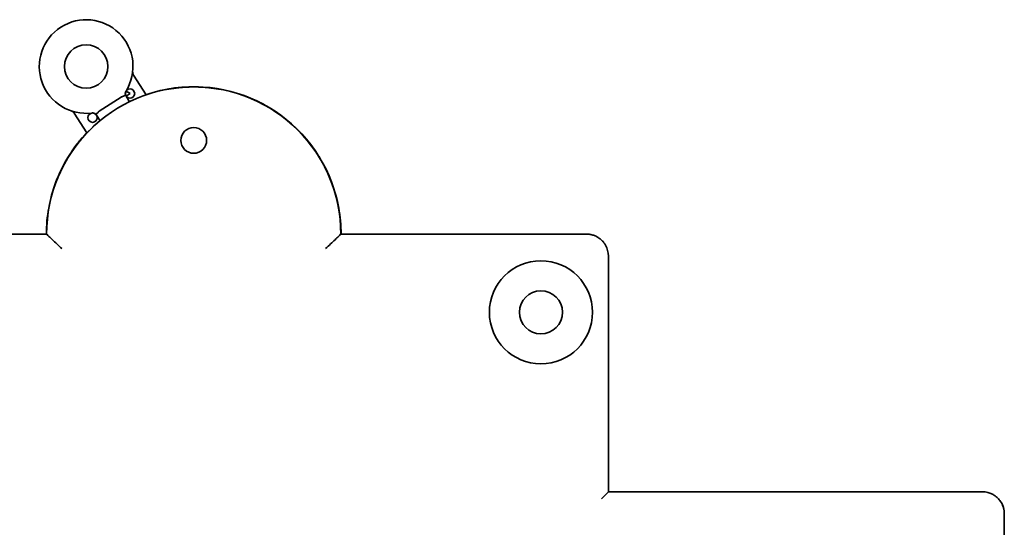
# Model space of a CAD drawing. Header units: millimetres. Extents: x 196 to 384, y 71 to 246.
# Tile 5 of 7: x 331 to 384, y 122 to 150. Entities that reach past the tile are written whole.
import ezdxf

# ---------------------------------------------------------------- set-up
doc = ezdxf.new("R2010")
doc.units = ezdxf.units.MM
doc.layers.add('Visible (ISO)', color=7, linetype='Continuous', lineweight=35)

msp = doc.modelspace()

# ---------------------------------------------------------------- linework, layer by layer
at = {"layer": 'Visible (ISO)'}
for p, q in [((337.881, 145.59), (337.191, 146.664)), ((337.007, 145.658), (336.791, 145.792)), ((335.34, 144.71), (336.533, 145.475)), ((336.793, 145.521), (337.007, 145.658)), ((336.793, 145.521), (336.985, 145.221)), ((333.985, 144.606), (334.675, 143.532)), ((335.382, 144.192), (335.19, 144.492)), ((335.19, 144.492), (335.19, 144.492)), ((332.486, 138.043), (319.176, 138.043)), ((361.746, 138.043), (348.437, 138.043)), ((362.94, 124.073), (362.94, 136.849)), ((362.559, 123.692), (362.94, 124.073)), ((383.209, 124.073), (362.94, 124.073)), ((384.403, 79.252), (384.403, 122.879))]:
    msp.add_line(p, q, dxfattribs=at)
for centre, radius in [((334.63, 147.128), 1.181), ((337.007, 145.658), 0.254), ((334.976, 144.355), 0.254), ((340.461, 143.123), 0.699), ((359.283, 133.801), 2.794), ((359.283, 133.801), 1.168)]:
    msp.add_circle(centre, radius, dxfattribs=at)
for centre, radius, start, end in [((334.63, 147.128), 2.54, 328.2787, 277.1127), ((337.405, 146.801), 0.254, 173.2951, 212.6944), ((340.461, 138.043), 7.976, 0, 180), ((337.007, 145.658), 0.254, 148.2787, 194.0967), ((333.771, 144.469), 0.254, 32.7057, 72.1062), ((334.976, 144.355), 0.254, 51.2955, 97.1127), ((340.461, 138.043), 7.987, 159.6243, 180), ((340.461, 138.043), 7.987, 0, 20.3757), ((361.746, 136.849), 1.194, 0, 30), ((383.209, 122.879), 1.194, 60, 90)]:
    msp.add_arc(centre, radius, start, end, dxfattribs=at)
for centre, major_axis, ratio, start_param, end_param in [((340.461, 138.043), (0, -7.987), 0.999999, 1.92642, 3.471394), ((336.691, 145.08), (-0.127, 0.41), 0.534269, 6.27456, 6.429825), ((340.461, 138.043), (0, -7.987), 0.999999, 3.953085, 4.356765), ((333.45, 140.647), (-0.476, 0.177), 0.166107, 6.074334, 6.283247)]:
    msp.add_ellipse(centre, major_axis=major_axis, ratio=ratio, start_param=start_param, end_param=end_param, dxfattribs=at)
for points in [[(337.191, 146.664), (337.191, 146.664), (337.191, 146.664), (337.191, 146.664)], [(338.456, 145.774), (338.669, 145.829), (338.885, 145.876), (339.103, 145.913)], [(339.454, 145.966), (340.12, 146.05), (340.803, 146.05), (341.468, 145.966)], [(339.456, 145.955), (340.12, 146.039), (340.802, 146.039), (341.467, 145.955)], [(341.819, 145.913), (342.037, 145.876), (342.253, 145.829), (342.467, 145.774)], [(337.875, 145.599), (337.945, 145.623), (338.015, 145.646), (338.086, 145.668)], [(342.837, 145.668), (343.042, 145.604), (343.245, 145.532), (343.443, 145.452)], [(343.793, 145.302), (343.993, 145.209), (344.19, 145.109), (344.382, 145.001)], [(333.854, 144.709), (333.852, 144.71), (333.851, 144.71), (333.849, 144.71)], [(335.34, 144.71), (335.336, 144.707), (335.33, 144.703), (335.321, 144.695), (335.315, 144.689), (335.313, 144.686)], [(344.696, 144.814), (344.891, 144.692), (345.081, 144.562), (345.264, 144.424)], [(334.161, 142.933), (334.518, 143.394), (334.931, 143.82), (335.387, 144.196)], [(345.536, 144.196), (345.991, 143.82), (346.404, 143.394), (346.762, 142.933)], [(345.544, 144.204), (346, 143.828), (346.413, 143.4), (346.771, 142.939)], [(334.151, 142.939), (334.313, 143.147), (334.486, 143.348), (334.669, 143.541)], [(333.588, 142.11), (333.691, 142.285), (333.802, 142.456), (333.919, 142.623)], [(347.004, 142.623), (347.121, 142.456), (347.231, 142.285), (347.335, 142.11)], [(332.974, 140.824), (333.084, 141.12), (333.213, 141.411), (333.358, 141.693)], [(332.986, 140.823), (333.096, 141.118), (333.223, 141.408), (333.368, 141.689)], [(347.554, 141.689), (347.699, 141.408), (347.827, 141.118), (347.937, 140.823)], [(347.565, 141.693), (347.71, 141.411), (347.838, 141.12), (347.948, 140.824)], [(384.263, 123.44), (384.319, 123.335), (384.359, 123.223), (384.381, 123.109)]]:
    msp.add_open_spline(points, degree=3, dxfattribs=at)
for points, knots in [([(336.76, 145.597), (336.761, 145.595), (336.761, 145.594), (336.76, 145.587), (336.757, 145.581), (336.74, 145.565), (336.728, 145.557), (336.694, 145.538), (336.671, 145.527), (336.621, 145.508), (336.594, 145.499), (336.565, 145.49)], [-0.00205111, -0.00205111, -0.00205111, -0.00205111, 0, 0, 0.00649822, 0.00649822, 0.01284825, 0.01284825, 0.01989001, 0.01989001, 0.02658678, 0.02658678, 0.02658678, 0.02658678]), ([(333.985, 144.606), (333.97, 144.629), (333.951, 144.65), (333.909, 144.684), (333.885, 144.697), (333.858, 144.707), (333.857, 144.708), (333.854, 144.709), (333.853, 144.709), (333.851, 144.71), (333.851, 144.71), (333.85, 144.71), (333.85, 144.71), (333.85, 144.71), (333.85, 144.71), (333.85, 144.71), (333.85, 144.71), (333.849, 144.71), (333.849, 144.71), (333.849, 144.71), (333.849, 144.71), (333.849, 144.71), (333.849, 144.71), (333.849, 144.71), (333.849, 144.71), (333.85, 144.71), (333.851, 144.71), (333.855, 144.709), (333.861, 144.707), (333.871, 144.704), (333.873, 144.703), (333.874, 144.703)], [0, 0, 0, 0, 0.00817128, 0.00817128, 0.01626183, 0.01626183, 0.01676112, 0.01676112, 0.0171356, 0.0171356, 0.01727628, 0.01727628, 0.01732721, 0.01732721, 0.01735267, 0.01735267, 0.0173781, 0.0173781, 0.01748154, 0.01748154, 0.01785651, 0.01785651, 0.01788591, 0.01788591, 0.01880148, 0.01880148, 0.0215496, 0.0215496, 0.02984077, 0.02984077, 0.03109621, 0.03109621, 0.03109621, 0.03109621]), ([(335.135, 144.553), (335.136, 144.552), (335.137, 144.552), (335.142, 144.55), (335.149, 144.549), (335.172, 144.558), (335.185, 144.566), (335.216, 144.589), (335.235, 144.605), (335.274, 144.643), (335.293, 144.664), (335.313, 144.686)], [-0.0404099, -0.0404099, -0.0404099, -0.0404099, -0.03666008, -0.03666008, -0.02692814, -0.02692814, -0.01841899, -0.01841899, -0.00897814, -0.00897814, -0.000001, -0.000001, -0.000001, -0.000001]), ([(347.932, 140.836), (347.938, 140.834), (347.942, 140.832), (347.946, 140.827), (347.947, 140.826), (347.948, 140.824)], [0.0637291, 0.0637291, 0.0637291, 0.0637291, 0.07078215, 0.07078215, 0.07446974, 0.07446974, 0.07446974, 0.07446974]), ([(332.486, 138.043), (332.486, 138.043), (332.496, 138.033), (332.537, 137.991), (332.571, 137.958), (332.665, 137.866), (332.731, 137.801), (332.876, 137.662), (332.956, 137.586), (333.127, 137.427), (333.219, 137.342), (333.313, 137.258), (333.315, 137.257), (333.316, 137.256)], [-0.1534941, -0.1534941, -0.1534941, -0.1534941, -0.1311722, -0.1311722, -0.1057674, -0.1057674, -0.0720073, -0.0720073, -0.0372405, -0.0372405, 0, 0, 0.0005903, 0.0005903, 0.0005903, 0.0005903]), ([(348.437, 138.043), (348.437, 138.043), (348.427, 138.033), (348.385, 137.991), (348.352, 137.958), (348.258, 137.866), (348.192, 137.801), (348.047, 137.662), (347.966, 137.586), (347.795, 137.427), (347.703, 137.342), (347.609, 137.258), (347.608, 137.257), (347.606, 137.256)], [0.1534941, 0.1534941, 0.1534941, 0.1534941, 0.175816, 0.175816, 0.2012208, 0.2012208, 0.2349809, 0.2349809, 0.2697477, 0.2697477, 0.3069882, 0.3069882, 0.3075785, 0.3075785, 0.3075785, 0.3075785]), ([(361.746, 138.043), (361.814, 138.043), (361.88, 138.037), (361.945, 138.026), (362.011, 138.015), (362.075, 137.999), (362.136, 137.977), (362.198, 137.956), (362.256, 137.931), (362.311, 137.901), (362.365, 137.872), (362.416, 137.839), (362.463, 137.804), (362.51, 137.768), (362.553, 137.731), (362.592, 137.691), (362.631, 137.652), (362.667, 137.612), (362.698, 137.57), (362.729, 137.529), (362.756, 137.488), (362.78, 137.446)], [0, 0, 0, 0, 0.142857, 0.142857, 0.142857, 0.285714, 0.285714, 0.285714, 0.428571, 0.428571, 0.428571, 0.571429, 0.571429, 0.571429, 0.714286, 0.714286, 0.714286, 0.857143, 0.857143, 0.857143, 1, 1, 1, 1]), ([(383.806, 123.913), (383.83, 123.899), (383.854, 123.884), (383.878, 123.868), (383.896, 123.856), (383.913, 123.844), (383.931, 123.83), (383.957, 123.81), (383.984, 123.789), (384.009, 123.765), (384.024, 123.752), (384.038, 123.739), (384.052, 123.725), (384.08, 123.697), (384.107, 123.667), (384.133, 123.635), (384.144, 123.622), (384.154, 123.609), (384.164, 123.596), (384.192, 123.559), (384.218, 123.519), (384.243, 123.477), (384.249, 123.466), (384.256, 123.455), (384.262, 123.443), (384.287, 123.396), (384.309, 123.346), (384.329, 123.295), (384.332, 123.286), (384.335, 123.277), (384.338, 123.269), (384.358, 123.212), (384.373, 123.152), (384.384, 123.091), (384.385, 123.087), (384.386, 123.082), (384.387, 123.077), (384.398, 123.012), (384.403, 122.946), (384.403, 122.879)], [0, 0, 0, 0, 0.081743, 0.081743, 0.081743, 0.142857, 0.142857, 0.142857, 0.234817, 0.234817, 0.234817, 0.285714, 0.285714, 0.285714, 0.387829, 0.387829, 0.387829, 0.428571, 0.428571, 0.428571, 0.540911, 0.540911, 0.540911, 0.571429, 0.571429, 0.571429, 0.693962, 0.693962, 0.693962, 0.714286, 0.714286, 0.714286, 0.84701, 0.84701, 0.84701, 0.857143, 0.857143, 0.857143, 1, 1, 1, 1])]:
    msp.add_open_spline(points, degree=3, knots=knots, dxfattribs=at)

doc.saveas('drawing.dxf')
